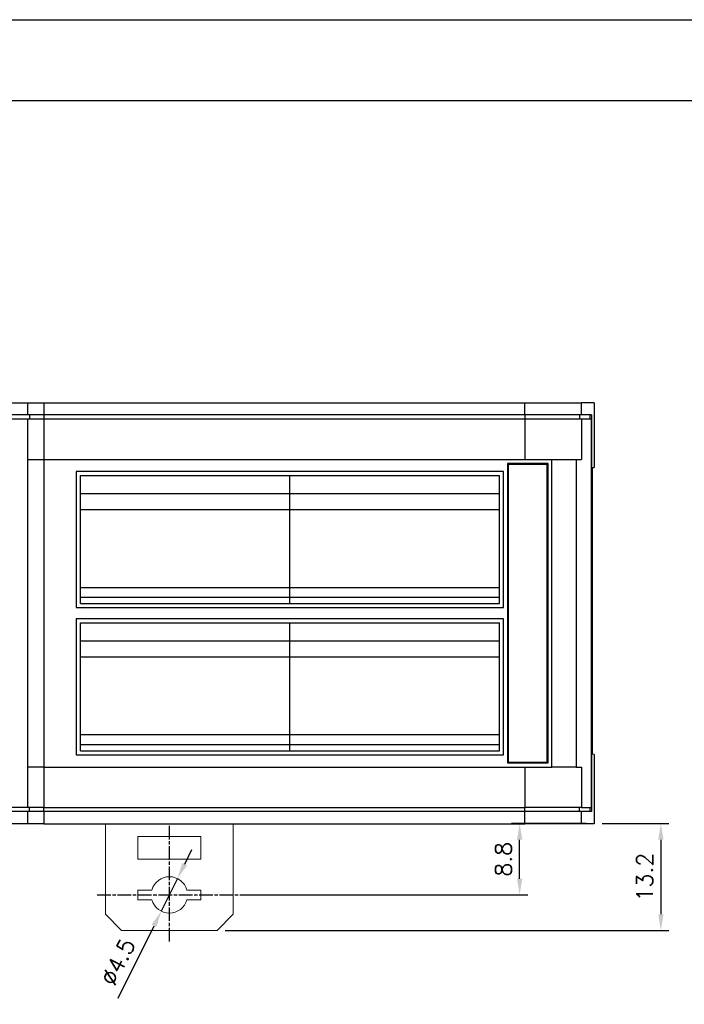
# Model space of a CAD drawing. Header units: millimetres. Extents: x 0 to 297, y 0 to 210.
# Tile 8 of 16: x 60 to 142, y 88 to 210. Entities that reach past the tile are written whole.
import ezdxf

# ---------------------------------------------------------------- set-up
doc = ezdxf.new("R2010")
doc.units = ezdxf.units.MM
doc.header["$PDSIZE"] = -1
doc.linetypes.add('AM_ISO08W050', pattern=[18, 12, -1.5, 3, -1.5])
doc.styles.get("Standard").update_dxf_attribs({"font": 'txt.shx', "bigfont": 'whgtxt.shx'})
doc.dimstyles.new('ISO-25', dxfattribs={"dimtxt": 2.5, "dimasz": 2.5, "dimexe": 1.25, "dimexo": 0.625, "dimtad": 1, "dimtxsty": 'Standard', "dimcen": 2.5, "dimadec": 0, "dimazin": 0, "dimtfac": 1, "dimtmove": 0, "dimatfit": 3, "dimfxl": 0, "dimarcsym": 0})

# ---------------------------------------------------------------- blocks, each defined once
blk = doc.blocks.new('*D12')
at = {"color": 8, "lineweight": -2}
for p, q in [((131.51, 110.67), (139.75, 110.67)), ((138.75, 108.67), (138.75, 99.47)), ((84.91, 97.47), (139.75, 97.47))]:
    blk.add_line(p, q, dxfattribs=at)
at = {"color": 8}
for points in [[(138.42, 108.67), (139.08, 108.67), (138.75, 110.67)], [(138.42, 99.47), (139.08, 99.47), (138.75, 97.47)]]:
    blk.add_solid(points, dxfattribs=at)
at = {"layer": 'Defpoints', "color": 0}
for p in [(130.51, 110.67), (83.91, 97.47), (138.75, 97.47)]:
    blk.add_point(p, dxfattribs=at)
at = {"color": 3, "insert": (136.75, 104.07), "char_height": 2, "attachment_point": 5, "rotation": 90}
blk.add_mtext('\\A1;13.2', dxfattribs=at)
blk = doc.blocks.new('*D13')
at = {"color": 8, "lineweight": -2}
for p, q in [((129.51, 110.67), (120.3, 110.67)), ((121.3, 103.87), (121.3, 108.67)), ((86.91, 101.87), (122.3, 101.87))]:
    blk.add_line(p, q, dxfattribs=at)
at = {"color": 8}
for points in [[(120.97, 108.67), (121.63, 108.67), (121.3, 110.67)], [(120.97, 103.87), (121.63, 103.87), (121.3, 101.87)]]:
    blk.add_solid(points, dxfattribs=at)
at = {"layer": 'Defpoints', "color": 0}
for p in [(121.3, 110.67), (130.51, 110.67), (85.91, 101.87)]:
    blk.add_point(p, dxfattribs=at)
at = {"color": 3, "insert": (119.3, 106.27), "char_height": 2, "attachment_point": 5, "rotation": 90}
blk.add_mtext('\\A1;8.8', dxfattribs=at)
blk = doc.blocks.new('*D14')
at = {"color": 8, "lineweight": -2}
for p, q in [((79.9, 105.67), (80.79, 107.46)), ((79.01, 103.88), (77.01, 99.85)), ((71.67, 89.1), (76.12, 98.06))]:
    blk.add_line(p, q, dxfattribs=at)
at = {"color": 8}
for points in [[(79.6, 105.82), (80.2, 105.52), (79.01, 103.88)], [(75.82, 98.21), (76.42, 97.91), (77.01, 99.85)]]:
    blk.add_solid(points, dxfattribs=at)
at = {"layer": 'Defpoints', "color": 0}
for p in [(79.01, 103.88), (77.01, 99.85)]:
    blk.add_point(p, dxfattribs=at)
at = {"color": 3, "insert": (71.66, 93.58), "char_height": 2, "attachment_point": 5, "rotation": 63.576}
blk.add_mtext('\\A1;∅4.5', dxfattribs=at)

msp = doc.modelspace()

# ---------------------------------------------------------------- linework, layer by layer
for p, q in [((58.5112, 162.6653), (60.5112, 162.6653)), ((60.5112, 162.6653), (62.5112, 162.6653)), ((60.5112, 161.1653), (60.5112, 162.6653)), ((62.5112, 162.6653), (62.5112, 161.1653)), ((62.5112, 162.6653), (121.9405, 162.6653)), ((121.9405, 161.1653), (121.9405, 162.6653)), ((121.9405, 162.6653), (128.9083, 162.6653)), ((128.9083, 162.6653), (128.9083, 161.1653)), ((130.5112, 162.6653), (128.9083, 162.6653)), ((130.5112, 162.6653), (130.5112, 154.6653)), ((60.5112, 161.1653), (58.5112, 161.1653)), ((58.5112, 160.6653), (60.5112, 160.6653)), ((62.5112, 161.1653), (60.5112, 161.1653)), ((60.5112, 160.6653), (62.5112, 160.6653)), ((60.5112, 155.6653), (60.5112, 160.6653)), ((60.7112, 161.1653), (60.7112, 160.6653)), ((121.9405, 161.1653), (62.5112, 161.1653)), ((62.5112, 161.1653), (62.5112, 160.6653)), ((62.5112, 160.6653), (62.5112, 155.6653)), ((62.5112, 160.6653), (121.9707, 160.6653)), ((128.9083, 161.1653), (121.9405, 161.1653)), ((121.9405, 161.1653), (121.9405, 160.6653)), ((121.9707, 155.6653), (121.9707, 160.6653)), ((121.9707, 160.6653), (128.9397, 160.6653)), ((128.7092, 161.1653), (128.7092, 160.6653)), ((130.1747, 161.1653), (128.9083, 161.1653)), ((128.9397, 160.6653), (128.9397, 155.6653)), ((128.9397, 160.6653), (130.1338, 160.6653)), ((129.9737, 161.1653), (129.9737, 160.6653)), ((130.1338, 160.6653), (130.1338, 112.6653)), ((130.1747, 161.1653), (130.1747, 112.1653)), ((60.5112, 117.6653), (60.5112, 155.6653)), ((60.5112, 155.6653), (62.5112, 155.6653)), ((62.5112, 155.6653), (62.5112, 117.6653)), ((62.5112, 155.6653), (125.2809, 155.6653)), ((119.8112, 155.1653), (119.8112, 118.1653)), ((124.8112, 155.1653), (119.8112, 155.1653)), ((119.9112, 155.0653), (124.7112, 155.0653)), ((119.9112, 118.2653), (119.9112, 155.0653)), ((124.7112, 118.2653), (124.7112, 155.0653)), ((124.8112, 118.1653), (124.8112, 155.1653)), ((125.2809, 117.6653), (125.2809, 155.6653)), ((125.2809, 155.6653), (128.2676, 155.6653)), ((128.2676, 155.6653), (128.2676, 117.6653)), ((128.2676, 155.6653), (128.9397, 155.6653)), ((130.3189, 119.2653), (130.3189, 154.6653)), ((130.3189, 154.6653), (130.5112, 154.6653)), ((119.3112, 154.1653), (66.5112, 154.1653)), ((66.5112, 154.1653), (66.5112, 137.3653)), ((67.0112, 153.6653), (92.9112, 153.6653)), ((67.0112, 151.4653), (67.0112, 153.6653)), ((92.9112, 151.4653), (92.9112, 153.6653)), ((92.9112, 153.6653), (118.8112, 153.6653)), ((118.8112, 151.4653), (118.8112, 153.6653)), ((119.3112, 137.3653), (119.3112, 154.1653)), ((67.0112, 151.4653), (92.9112, 151.4653)), ((67.0112, 149.4653), (67.0112, 151.4653)), ((92.9112, 149.4653), (92.9112, 151.4653)), ((92.9112, 151.4653), (118.8112, 151.4653)), ((118.8112, 149.4653), (118.8112, 151.4653)), ((67.0112, 149.4653), (92.9112, 149.4653)), ((67.0112, 139.8653), (67.0112, 149.4653)), ((92.9112, 139.8653), (92.9112, 149.4653)), ((92.9112, 149.4653), (118.8112, 149.4653)), ((118.8112, 139.8653), (118.8112, 149.4653)), ((67.0112, 139.8653), (92.9112, 139.8653)), ((67.0112, 138.6653), (67.0112, 139.8653)), ((92.9112, 138.6653), (92.9112, 139.8653)), ((92.9112, 139.8653), (118.8112, 139.8653)), ((118.8112, 138.6653), (118.8112, 139.8653)), ((67.0112, 137.8653), (67.0112, 138.6653)), ((67.0112, 138.6653), (92.9112, 138.6653)), ((67.0112, 137.8653), (92.9112, 137.8653)), ((92.9112, 137.8653), (92.9112, 138.6653)), ((92.9112, 138.6653), (118.8112, 138.6653)), ((92.9112, 137.8653), (118.8112, 137.8653)), ((118.8112, 137.8653), (118.8112, 138.6653)), ((66.5112, 137.3653), (119.3112, 137.3653)), ((119.3112, 135.9653), (66.5112, 135.9653)), ((66.5112, 135.9653), (66.5112, 119.1653)), ((67.0112, 135.4653), (92.9112, 135.4653)), ((67.0112, 133.2653), (67.0112, 135.4653)), ((92.9112, 133.2653), (92.9112, 135.4653)), ((92.9112, 135.4653), (118.8112, 135.4653)), ((118.8112, 133.2653), (118.8112, 135.4653)), ((119.3112, 119.1653), (119.3112, 135.9653)), ((67.0112, 133.2653), (92.9112, 133.2653)), ((67.0112, 131.2653), (67.0112, 133.2653)), ((92.9112, 131.2653), (92.9112, 133.2653)), ((92.9112, 133.2653), (118.8112, 133.2653)), ((118.8112, 131.2653), (118.8112, 133.2653)), ((67.0112, 131.2653), (92.9112, 131.2653)), ((67.0112, 121.6653), (67.0112, 131.2653)), ((92.9112, 121.6653), (92.9112, 131.2653)), ((92.9112, 131.2653), (118.8112, 131.2653)), ((118.8112, 121.6653), (118.8112, 131.2653)), ((67.0112, 121.6653), (92.9112, 121.6653)), ((67.0112, 120.4653), (67.0112, 121.6653)), ((92.9112, 120.4653), (92.9112, 121.6653)), ((92.9112, 121.6653), (118.8112, 121.6653)), ((118.8112, 120.4653), (118.8112, 121.6653)), ((67.0112, 120.4653), (92.9112, 120.4653)), ((67.0112, 119.6653), (67.0112, 120.4653)), ((92.9112, 119.6653), (92.9112, 120.4653)), ((92.9112, 120.4653), (118.8112, 120.4653)), ((118.8112, 119.6653), (118.8112, 120.4653)), ((67.0112, 119.6653), (92.9112, 119.6653)), ((92.9112, 119.6653), (118.8112, 119.6653)), ((130.5112, 119.1954), (130.3189, 119.2653)), ((66.5112, 119.1653), (119.3112, 119.1653)), ((119.8112, 118.1653), (124.8112, 118.1653)), ((119.9112, 118.2653), (124.7112, 118.2653)), ((130.5112, 119.1954), (130.5112, 110.6653)), ((62.5112, 117.6653), (60.5112, 117.6653)), ((60.5112, 112.6653), (60.5112, 117.6653)), ((62.5112, 117.6653), (125.2809, 117.6653)), ((62.5112, 117.6653), (62.5112, 112.6653)), ((121.9707, 112.6653), (121.9707, 117.6653)), ((128.2676, 117.6653), (125.2809, 117.6653)), ((128.2676, 117.6653), (128.9397, 117.6653)), ((128.9397, 117.6653), (128.9397, 112.6653)), ((60.5112, 112.6653), (58.5112, 112.6653)), ((60.5112, 112.1653), (58.5112, 112.1653)), ((62.5112, 112.6653), (60.5112, 112.6653)), ((60.5112, 110.6653), (60.5112, 112.1653)), ((62.5112, 112.1653), (60.5112, 112.1653)), ((60.7112, 112.1653), (60.7112, 112.6653)), ((62.5112, 112.6653), (121.9707, 112.6653)), ((62.5112, 112.1653), (62.5112, 112.6653)), ((62.5112, 112.1653), (62.5112, 110.6653)), ((121.9405, 112.1653), (62.5112, 112.1653)), ((121.9405, 112.1653), (121.9405, 112.6653)), ((121.9405, 110.6653), (121.9405, 112.1653)), ((128.9083, 112.1653), (121.9405, 112.1653)), ((128.9397, 112.6653), (121.9707, 112.6653)), ((128.7092, 112.1653), (128.7092, 112.6653)), ((128.9083, 112.1653), (128.9083, 110.6653)), ((130.1747, 112.1653), (128.9083, 112.1653)), ((128.9397, 112.6653), (130.1338, 112.6653)), ((129.9737, 112.6653), (129.9737, 112.1653)), ((60.5112, 110.6653), (58.5112, 110.6653)), ((62.5112, 110.6653), (60.5112, 110.6653)), ((62.5112, 110.6653), (121.9405, 110.6653)), ((128.9083, 110.6653), (121.9405, 110.6653)), ((130.5112, 110.6653), (128.9083, 110.6653))]:
    msp.add_line(p, q)
at = {"color": 7, "linetype": 'Continuous', "lineweight": 15}
for p, q in [((70.1112, 99.4653), (70.1112, 110.6653)), ((85.9112, 99.4653), (85.9112, 110.6653)), ((81.9112, 109.0653), (74.1112, 109.0653)), ((74.1112, 109.0653), (74.1112, 106.2653)), ((81.9112, 106.2653), (81.9112, 109.0653)), ((74.1112, 106.2653), (81.9112, 106.2653)), ((74.1112, 101.2653), (74.1112, 102.4653)), ((75.8427, 102.4653), (74.1112, 102.4653)), ((81.9112, 102.4653), (80.1797, 102.4653)), ((81.9112, 101.2653), (81.9112, 102.4653)), ((75.8427, 101.2653), (74.1112, 101.2653)), ((81.9112, 101.2653), (80.1797, 101.2653)), ((70.1112, 99.4653), (72.1112, 97.4653)), ((83.9112, 97.4653), (85.9112, 99.4653)), ((72.1112, 97.4653), (83.9112, 97.4653))]:
    msp.add_line(p, q, dxfattribs=at)
at = {"color": 1, "linetype": 'AM_ISO08W050', "ltscale": 0.14}
for p, q in [((78.0112, 96.1236), (78.0112, 110.6653)), ((69.0963, 101.8653), (87.0053, 101.8653))]:
    msp.add_line(p, q, dxfattribs=at)
at = {"color": 6}
msp.add_lwpolyline([(0, 210), (297, 210), (297, 0), (0, 0)], close=True, dxfattribs=at)
at = {"color": 4}
msp.add_lwpolyline([(10, 200), (287, 200), (287, 10), (10, 10)], close=True, dxfattribs=at)
at = {"color": 7, "linetype": 'Continuous', "lineweight": 15}
for start, end in [(15.46601, 164.53399), (195.46601, 344.53399)]:
    msp.add_arc((78.0112, 101.8653), 2.25, start, end, dxfattribs=at)

# ---------------------------------------------------------------- dimensions: what is measured, and where the dimension line sits
for base, p1, p2, picture, middle in [((138.7498, 97.4653), (130.5112, 110.6653), (83.9112, 97.4653), '*D12', (136.7498, 104.0653)), ((121.3002, 110.6653), (85.9112, 101.8653), (130.5112, 110.6653), '*D13', (119.3002, 106.2653))]:
    dim = msp.add_linear_dim(base=base, p1=p1, p2=p2, angle=90, dimstyle='ISO-25', override={"dimtxt": 2, "dimasz": 2, "dimexe": 1, "dimexo": 1, "dimgap": 1, "dimdec": 3, "dimzin": 9, "dimdsep": 46, "dimcen": 0, "dimclrd": 8, "dimclre": 8, "dimclrt": 3, "dimadec": 3, "dimazin": 2, "dimtdec": 3, "dimfxl": 0.6, "dimtolj": 1, "dimtzin": 1, "dimarcsym": 1})
    dim.commit()
    dim.dimension.update_dxf_attribs({"geometry": picture, "text_midpoint": middle})
dim = msp.add_diameter_dim_2p(p1=(79.0125, 103.8802), p2=(77.0099, 99.8503), dimstyle='ISO-25', override={"dimtxt": 2, "dimasz": 2, "dimexe": 1, "dimexo": 1, "dimgap": 1, "dimdec": 3, "dimzin": 9, "dimdsep": 46, "dimcen": 0, "dimclrd": 8, "dimclre": 8, "dimclrt": 3, "dimadec": 3, "dimazin": 2, "dimtdec": 3, "dimfxl": 0.6, "dimtolj": 1, "dimtzin": 1, "dimarcsym": 1})
dim.commit()
dim.dimension.update_dxf_attribs({"geometry": '*D14', "text_midpoint": (71.6588, 93.5762)})

doc.saveas('drawing.dxf')
